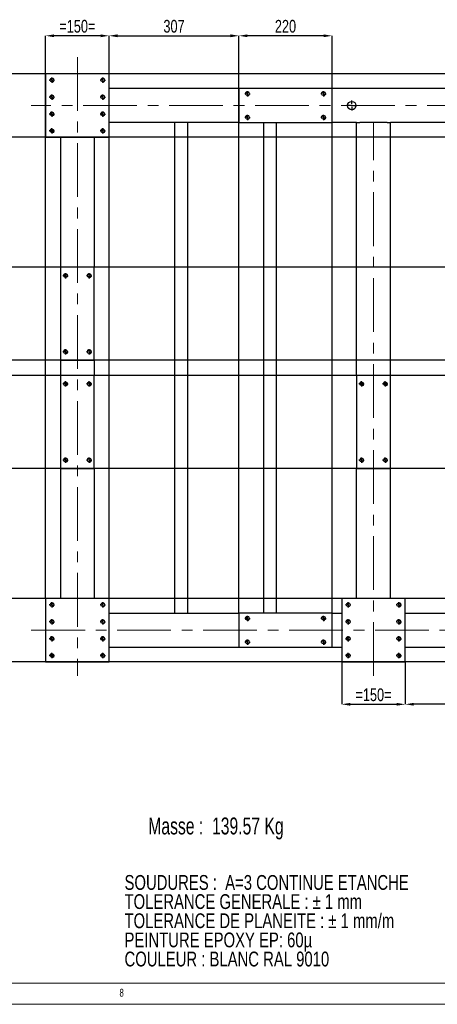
# Model space of a CAD drawing. Header units: millimetres. Extents: x 5 to 589, y 5 to 415.
# Tile 12 of 15: x 348 to 446, y 5 to 238. Entities that reach past the tile are written whole.
import ezdxf

# ---------------------------------------------------------------- set-up
doc = ezdxf.new("R2010")
doc.units = ezdxf.units.MM
doc.header["$PDSIZE"] = -1
doc.linetypes.add('CENTERX2', pattern=[20.32, 12.7, -2.54, 2.54, -2.54])
for name, color, linetype in [('COTES', 1, 'Continuous'), ('NOTES', 6, 'Continuous'), ('TRAIT-FINS', 9, 'Continuous'), ('TRAIT-MIXTES', 3, 'CENTERX2')]:
    doc.layers.add(name, color=color, linetype=linetype)
doc.layers.add('TRAIT-FORT', color=4, linetype='Continuous', lineweight=25)
doc.styles.add('SLDTEXTSTYLE0', font='TXT', dxfattribs={"width": 0.75})
doc.styles.add('SLDTEXTSTYLE1', font='TXT', dxfattribs={"width": 0.694444})
doc.dimstyles.new('SLDDIMSTYLE2', dxfattribs={"dimtxt": 3, "dimasz": 2, "dimexe": 0, "dimexo": 0.0625, "dimgap": 0.75, "dimtad": 1, "dimdec": 0, "dimlfac": 10, "dimrnd": 1e-09, "dimzin": 12, "dimdsep": 46, "dimtxsty": 'SLDTEXTSTYLE0', "dimsah": 1, "dimcen": 0.09, "dimadec": 0, "dimazin": 3, "dimtfac": 1, "dimtdec": 0, "dimtofl": 0, "dimtmove": 0, "dimatfit": 3, "dimfxl": 1, "dimfrac": 2, "dimtolj": 1, "dimtzin": 12, "dimarcsym": 0})

# ---------------------------------------------------------------- blocks, each defined once
blk = doc.blocks.new('SW_NOTE_0')
at = {"layer": 'NOTES', "color": 0, "char_height": 3.5, "attachment_point": 1, "style": 'SLDTEXTSTYLE0'}
for s, insert in [('SOUDURES :  A=3 CONTINUE ETANCHE', (0, 4.51)), ('TOLERANCE GENERALE : ± 1 mm', (0, -0.01)), ('TOLERANCE DE PLANEITE : ± 1 mm/m', (0, -4.54)), ('PEINTURE EPOXY EP: 60µ', (0, -9.07)), ('COULEUR : BLANC RAL 9010', (0, -13.59))]:
    blk.add_mtext(s, dxfattribs=dict(at, insert=insert))
blk = doc.blocks.new('_D_18')
at = {"layer": 'COTES', "color": 0, "lineweight": -2, "transparency": 16777216}
for p, q in [((560.66, 224.91), (343.72, 224.91)), ((343.72, 222.91), (343.72, 211.91)), ((560.66, 209.91), (343.72, 209.91))]:
    blk.add_line(p, q, dxfattribs=at)
at = {"layer": 'COTES', "color": 0, "transparency": 16777216}
for points in [[(343.39, 222.91), (344.05, 222.91), (343.72, 224.91)], [(343.39, 211.91), (344.05, 211.91), (343.72, 209.91)]]:
    blk.add_solid(points, dxfattribs=at)
at = {"layer": 'Defpoints', "color": 0, "transparency": 16777216}
for p in [(560.72, 224.91), (343.72, 209.91), (560.72, 209.91)]:
    blk.add_point(p, dxfattribs=at)
at = {"layer": 'COTES', "color": 0, "transparency": 16777216, "insert": (339.97, 217.41), "char_height": 3, "attachment_point": 2, "rotation": 90, "style": 'SLDTEXTSTYLE0'}
blk.add_mtext('\\A1;=150=', dxfattribs=at)
blk = doc.blocks.new('_D_19')
at = {"layer": 'COTES', "color": 0, "lineweight": -2, "transparency": 16777216}
for p, q in [((353.66, 209.91), (343.72, 209.91)), ((343.72, 181.21), (343.72, 207.91)), ((357.16, 179.21), (343.72, 179.21))]:
    blk.add_line(p, q, dxfattribs=at)
at = {"layer": 'COTES', "color": 0, "transparency": 16777216}
for points in [[(343.39, 207.91), (344.05, 207.91), (343.72, 209.91)], [(343.39, 181.21), (344.05, 181.21), (343.72, 179.21)]]:
    blk.add_solid(points, dxfattribs=at)
at = {"layer": 'Defpoints', "color": 0, "transparency": 16777216}
for p in [(343.72, 209.91), (353.72, 209.91), (357.22, 179.21)]:
    blk.add_point(p, dxfattribs=at)
at = {"layer": 'COTES', "color": 0, "transparency": 16777216, "insert": (339.97, 194.56), "char_height": 3, "attachment_point": 2, "rotation": 90, "style": 'SLDTEXTSTYLE0'}
blk.add_mtext('\\A1;307', dxfattribs=at)
blk = doc.blocks.new('_D_20')
at = {"layer": 'COTES', "color": 0, "lineweight": -2, "transparency": 16777216}
for p, q in [((564.16, 179.21), (343.72, 179.21)), ((343.72, 177.21), (343.72, 159.21)), ((564.16, 157.21), (343.72, 157.21))]:
    blk.add_line(p, q, dxfattribs=at)
at = {"layer": 'COTES', "color": 0, "transparency": 16777216}
for points in [[(343.39, 177.21), (344.05, 177.21), (343.72, 179.21)], [(343.39, 159.21), (344.05, 159.21), (343.72, 157.21)]]:
    blk.add_solid(points, dxfattribs=at)
at = {"layer": 'Defpoints', "color": 0, "transparency": 16777216}
for p in [(564.22, 179.21), (343.72, 157.21), (564.22, 157.21)]:
    blk.add_point(p, dxfattribs=at)
at = {"layer": 'COTES', "color": 0, "transparency": 16777216, "insert": (339.97, 168.21), "char_height": 3, "attachment_point": 2, "rotation": 90, "style": 'SLDTEXTSTYLE0'}
blk.add_mtext('\\A1;220', dxfattribs=at)
blk = doc.blocks.new('_D_21')
at = {"layer": 'COTES', "color": 0, "lineweight": -2, "transparency": 16777216}
for p, q in [((564.16, 153.61), (343.72, 153.61)), ((343.72, 151.61), (343.72, 133.61)), ((564.16, 131.61), (343.72, 131.61))]:
    blk.add_line(p, q, dxfattribs=at)
at = {"layer": 'COTES', "color": 0, "transparency": 16777216}
for points in [[(343.39, 151.61), (344.05, 151.61), (343.72, 153.61)], [(343.39, 133.61), (344.05, 133.61), (343.72, 131.61)]]:
    blk.add_solid(points, dxfattribs=at)
at = {"layer": 'Defpoints', "color": 0, "transparency": 16777216}
for p in [(564.22, 153.61), (343.72, 131.61), (564.22, 131.61)]:
    blk.add_point(p, dxfattribs=at)
at = {"layer": 'COTES', "color": 0, "transparency": 16777216, "insert": (339.97, 142.61), "char_height": 3, "attachment_point": 2, "rotation": 90, "style": 'SLDTEXTSTYLE0'}
blk.add_mtext('\\A1;220', dxfattribs=at)
blk = doc.blocks.new('_D_22')
at = {"layer": 'COTES', "color": 0, "lineweight": -2, "transparency": 16777216}
for p, q in [((560.66, 100.91), (343.72, 100.91)), ((343.72, 98.91), (343.72, 87.91)), ((560.66, 85.91), (343.72, 85.91))]:
    blk.add_line(p, q, dxfattribs=at)
at = {"layer": 'COTES', "color": 0, "transparency": 16777216}
for points in [[(343.39, 98.91), (344.05, 98.91), (343.72, 100.91)], [(343.39, 87.91), (344.05, 87.91), (343.72, 85.91)]]:
    blk.add_solid(points, dxfattribs=at)
at = {"layer": 'Defpoints', "color": 0, "transparency": 16777216}
for p in [(560.72, 100.91), (343.72, 85.91), (560.72, 85.91)]:
    blk.add_point(p, dxfattribs=at)
at = {"layer": 'COTES', "color": 0, "transparency": 16777216, "insert": (339.97, 93.41), "char_height": 3, "attachment_point": 2, "rotation": 90, "style": 'SLDTEXTSTYLE0'}
blk.add_mtext('\\A1;=150=', dxfattribs=at)
blk = doc.blocks.new('_D_23')
at = {"layer": 'COTES', "color": 0, "lineweight": -2, "transparency": 16777216}
for p, q in [((357.16, 131.61), (343.72, 131.61)), ((343.72, 129.61), (343.72, 102.91)), ((353.66, 100.91), (343.72, 100.91))]:
    blk.add_line(p, q, dxfattribs=at)
at = {"layer": 'COTES', "color": 0, "transparency": 16777216}
for points in [[(343.39, 129.61), (344.05, 129.61), (343.72, 131.61)], [(343.39, 102.91), (344.05, 102.91), (343.72, 100.91)]]:
    blk.add_solid(points, dxfattribs=at)
at = {"layer": 'Defpoints', "color": 0, "transparency": 16777216}
for p in [(357.22, 131.61), (343.72, 100.91), (353.72, 100.91)]:
    blk.add_point(p, dxfattribs=at)
at = {"layer": 'COTES', "color": 0, "transparency": 16777216, "insert": (339.97, 116.26), "char_height": 3, "attachment_point": 2, "rotation": 90, "style": 'SLDTEXTSTYLE0'}
blk.add_mtext('\\A1;307', dxfattribs=at)
blk = doc.blocks.new('_D_24')
at = {"layer": 'COTES', "color": 0, "lineweight": -2, "transparency": 16777216}
for p, q in [((399.42, 97.47), (399.42, 233.91)), ((419.42, 233.91), (401.42, 233.91)), ((421.42, 97.47), (421.42, 233.91))]:
    blk.add_line(p, q, dxfattribs=at)
at = {"layer": 'COTES', "color": 0, "transparency": 16777216}
for points in [[(401.42, 234.24), (401.42, 233.57), (399.42, 233.91)], [(419.42, 234.24), (419.42, 233.57), (421.42, 233.91)]]:
    blk.add_solid(points, dxfattribs=at)
at = {"layer": 'Defpoints', "color": 0, "transparency": 16777216}
for p in [(399.42, 233.91), (399.42, 97.41), (421.42, 97.41)]:
    blk.add_point(p, dxfattribs=at)
at = {"layer": 'COTES', "color": 0, "transparency": 16777216, "insert": (410.42, 237.66), "char_height": 3, "attachment_point": 2, "style": 'SLDTEXTSTYLE0'}
blk.add_mtext('\\A1;220', dxfattribs=at)
blk = doc.blocks.new('_D_25')
at = {"layer": 'COTES', "color": 0, "lineweight": -2, "transparency": 16777216}
for p, q in [((353.72, 100.97), (353.72, 233.91)), ((366.72, 233.91), (355.72, 233.91)), ((368.72, 100.97), (368.72, 233.91))]:
    blk.add_line(p, q, dxfattribs=at)
at = {"layer": 'COTES', "color": 0, "transparency": 16777216}
for points in [[(355.72, 234.24), (355.72, 233.57), (353.72, 233.91)], [(366.72, 234.24), (366.72, 233.57), (368.72, 233.91)]]:
    blk.add_solid(points, dxfattribs=at)
at = {"layer": 'Defpoints', "color": 0, "transparency": 16777216}
for p in [(353.72, 233.91), (353.72, 100.91), (368.72, 100.91)]:
    blk.add_point(p, dxfattribs=at)
at = {"layer": 'COTES', "color": 0, "transparency": 16777216, "insert": (361.22, 237.66), "char_height": 3, "attachment_point": 2, "style": 'SLDTEXTSTYLE0'}
blk.add_mtext('\\A1;=150=', dxfattribs=at)
blk = doc.blocks.new('_D_26')
at = {"layer": 'COTES', "color": 0, "lineweight": -2, "transparency": 16777216}
for p, q in [((368.72, 224.97), (368.72, 233.91)), ((370.72, 233.91), (397.42, 233.91)), ((399.42, 221.47), (399.42, 233.91))]:
    blk.add_line(p, q, dxfattribs=at)
at = {"layer": 'COTES', "color": 0, "transparency": 16777216}
for points in [[(370.72, 234.24), (370.72, 233.57), (368.72, 233.91)], [(397.42, 234.24), (397.42, 233.57), (399.42, 233.91)]]:
    blk.add_solid(points, dxfattribs=at)
at = {"layer": 'Defpoints', "color": 0, "transparency": 16777216}
for p in [(399.42, 233.91), (368.72, 224.91), (399.42, 221.41)]:
    blk.add_point(p, dxfattribs=at)
at = {"layer": 'COTES', "color": 0, "transparency": 16777216, "insert": (384.07, 237.66), "char_height": 3, "attachment_point": 2, "style": 'SLDTEXTSTYLE0'}
blk.add_mtext('\\A1;307', dxfattribs=at)
blk = doc.blocks.new('_D_31')
at = {"layer": 'COTES', "color": 0, "lineweight": -2, "transparency": 16777216}
for p, q in [((423.72, 85.85), (423.72, 75.91)), ((438.72, 85.85), (438.72, 75.91)), ((425.72, 75.91), (436.72, 75.91))]:
    blk.add_line(p, q, dxfattribs=at)
at = {"layer": 'COTES', "color": 0, "transparency": 16777216}
for points in [[(425.72, 76.24), (425.72, 75.58), (423.72, 75.91)], [(436.72, 76.24), (436.72, 75.58), (438.72, 75.91)]]:
    blk.add_solid(points, dxfattribs=at)
at = {"layer": 'Defpoints', "color": 0, "transparency": 16777216}
for p in [(423.72, 85.91), (438.72, 85.91), (438.72, 75.91)]:
    blk.add_point(p, dxfattribs=at)
at = {"layer": 'COTES', "color": 0, "transparency": 16777216, "insert": (431.22, 79.66), "char_height": 3, "attachment_point": 2, "style": 'SLDTEXTSTYLE0'}
blk.add_mtext('\\A1;=150=', dxfattribs=at)
blk = doc.blocks.new('_D_33')
at = {"layer": 'COTES', "color": 0, "lineweight": -2, "transparency": 16777216}
for p, q in [((469.42, 89.35), (469.42, 75.91)), ((438.72, 85.85), (438.72, 75.91)), ((467.42, 75.91), (440.72, 75.91))]:
    blk.add_line(p, q, dxfattribs=at)
at = {"layer": 'COTES', "color": 0, "transparency": 16777216}
for points in [[(440.72, 76.24), (440.72, 75.58), (438.72, 75.91)], [(467.42, 76.24), (467.42, 75.58), (469.42, 75.91)]]:
    blk.add_solid(points, dxfattribs=at)
at = {"layer": 'Defpoints', "color": 0, "transparency": 16777216}
for p in [(469.42, 89.41), (438.72, 85.91), (438.72, 75.91)]:
    blk.add_point(p, dxfattribs=at)
at = {"layer": 'COTES', "color": 0, "transparency": 16777216, "insert": (454.07, 79.66), "char_height": 3, "attachment_point": 2, "style": 'SLDTEXTSTYLE0'}
blk.add_mtext('\\A1;307', dxfattribs=at)
blk = doc.blocks.new('SW_CENTERMARKSYMBOL_41')
at = {"layer": 'TRAIT-MIXTES', "color": 0}
for p, q in [((-0.4, 0), (-0.63, 0)), ((0, 0), (-0.2, 0)), ((0, 0.4), (0, 0.63)), ((0, 0), (0, 0.2)), ((0, 0), (0, -0.2)), ((0, 0), (0.2, 0)), ((0.4, 0), (0.63, 0)), ((0, -0.4), (0, -0.63))]:
    blk.add_line(p, q, dxfattribs=at)
blk = doc.blocks.new('SW_CENTERMARKSYMBOL_42')
at = {"layer": 'TRAIT-MIXTES', "color": 0}
for p, q in [((-0.4, 0), (-0.63, 0)), ((0, 0), (-0.2, 0)), ((0, 0.4), (0, 0.63)), ((0, 0), (0, 0.2)), ((0, 0), (0, -0.2)), ((0, 0), (0.2, 0)), ((0.4, 0), (0.63, 0)), ((0, -0.4), (0, -0.63))]:
    blk.add_line(p, q, dxfattribs=at)
blk = doc.blocks.new('SW_CENTERMARKSYMBOL_43')
at = {"layer": 'TRAIT-MIXTES', "color": 0}
for p, q in [((-0.4, 0), (-0.63, 0)), ((0, 0), (-0.2, 0)), ((0, 0.4), (0, 0.63)), ((0, 0), (0, 0.2)), ((0, 0), (0, -0.2)), ((0, 0), (0.2, 0)), ((0.4, 0), (0.63, 0)), ((0, -0.4), (0, -0.63))]:
    blk.add_line(p, q, dxfattribs=at)
blk = doc.blocks.new('SW_CENTERMARKSYMBOL_44')
at = {"layer": 'TRAIT-MIXTES', "color": 0}
for p, q in [((-0.4, 0), (-0.63, 0)), ((0, 0), (-0.2, 0)), ((0, 0.4), (0, 0.63)), ((0, 0), (0, 0.2)), ((0, 0), (0, -0.2)), ((0, 0), (0.2, 0)), ((0.4, 0), (0.63, 0)), ((0, -0.4), (0, -0.63))]:
    blk.add_line(p, q, dxfattribs=at)
blk = doc.blocks.new('SW_CENTERMARKSYMBOL_45')
at = {"layer": 'TRAIT-MIXTES', "color": 0}
for p, q in [((-0.4, 0), (-0.63, 0)), ((0, 0), (-0.2, 0)), ((0, 0.4), (0, 0.63)), ((0, 0), (0, 0.2)), ((0, 0), (0, -0.2)), ((0, 0), (0.2, 0)), ((0.4, 0), (0.63, 0)), ((0, -0.4), (0, -0.63))]:
    blk.add_line(p, q, dxfattribs=at)
blk = doc.blocks.new('SW_CENTERMARKSYMBOL_46')
at = {"layer": 'TRAIT-MIXTES', "color": 0}
for p, q in [((-0.4, 0), (-0.63, 0)), ((0, 0), (-0.2, 0)), ((0, 0.4), (0, 0.63)), ((0, 0), (0, 0.2)), ((0, 0), (0, -0.2)), ((0, 0), (0.2, 0)), ((0.4, 0), (0.63, 0)), ((0, -0.4), (0, -0.63))]:
    blk.add_line(p, q, dxfattribs=at)
blk = doc.blocks.new('SW_CENTERMARKSYMBOL_47')
at = {"layer": 'TRAIT-MIXTES', "color": 0}
for p, q in [((-0.4, 0), (-0.63, 0)), ((0, 0), (-0.2, 0)), ((0, 0.4), (0, 0.63)), ((0, 0), (0, 0.2)), ((0, 0), (0, -0.2)), ((0, 0), (0.2, 0)), ((0.4, 0), (0.63, 0)), ((0, -0.4), (0, -0.63))]:
    blk.add_line(p, q, dxfattribs=at)
blk = doc.blocks.new('SW_CENTERMARKSYMBOL_48')
at = {"layer": 'TRAIT-MIXTES', "color": 0}
for p, q in [((-0.4, 0), (-0.63, 0)), ((0, 0), (-0.2, 0)), ((0, 0.4), (0, 0.63)), ((0, 0), (0, 0.2)), ((0, 0), (0, -0.2)), ((0, 0), (0.2, 0)), ((0.4, 0), (0.63, 0)), ((0, -0.4), (0, -0.63))]:
    blk.add_line(p, q, dxfattribs=at)
blk = doc.blocks.new('SW_CENTERMARKSYMBOL_49')
at = {"layer": 'TRAIT-MIXTES', "color": 0}
for p, q in [((-0.4, 0), (-0.63, 0)), ((0, 0), (-0.2, 0)), ((0, 0.4), (0, 0.63)), ((0, 0), (0, 0.2)), ((0, 0), (0, -0.2)), ((0, 0), (0.2, 0)), ((0.4, 0), (0.63, 0)), ((0, -0.4), (0, -0.63))]:
    blk.add_line(p, q, dxfattribs=at)
blk = doc.blocks.new('SW_CENTERMARKSYMBOL_50')
at = {"layer": 'TRAIT-MIXTES', "color": 0}
for p, q in [((-0.4, 0), (-0.63, 0)), ((0, 0), (-0.2, 0)), ((0, 0.4), (0, 0.63)), ((0, 0), (0, 0.2)), ((0, 0), (0, -0.2)), ((0, 0), (0.2, 0)), ((0.4, 0), (0.63, 0)), ((0, -0.4), (0, -0.63))]:
    blk.add_line(p, q, dxfattribs=at)
blk = doc.blocks.new('SW_CENTERMARKSYMBOL_51')
at = {"layer": 'TRAIT-MIXTES', "color": 0}
for p, q in [((-0.4, 0), (-0.63, 0)), ((0, 0), (-0.2, 0)), ((0, 0.4), (0, 0.63)), ((0, 0), (0, 0.2)), ((0, 0), (0, -0.2)), ((0, 0), (0.2, 0)), ((0.4, 0), (0.63, 0)), ((0, -0.4), (0, -0.63))]:
    blk.add_line(p, q, dxfattribs=at)
blk = doc.blocks.new('SW_CENTERMARKSYMBOL_52')
at = {"layer": 'TRAIT-MIXTES', "color": 0}
for p, q in [((-0.4, 0), (-0.63, 0)), ((0, 0), (-0.2, 0)), ((0, 0.4), (0, 0.63)), ((0, 0), (0, 0.2)), ((0, 0), (0, -0.2)), ((0, 0), (0.2, 0)), ((0.4, 0), (0.63, 0)), ((0, -0.4), (0, -0.63))]:
    blk.add_line(p, q, dxfattribs=at)
blk = doc.blocks.new('SW_CENTERMARKSYMBOL_65')
at = {"layer": 'TRAIT-MIXTES', "color": 0}
for p, q in [((-0.4, 0), (-0.63, 0)), ((0, 0), (-0.2, 0)), ((0, 0.4), (0, 0.63)), ((0, 0), (0, 0.2)), ((0, 0), (0, -0.2)), ((0, 0), (0.2, 0)), ((0.4, 0), (0.63, 0)), ((0, -0.4), (0, -0.63))]:
    blk.add_line(p, q, dxfattribs=at)
blk = doc.blocks.new('SW_CENTERMARKSYMBOL_66')
at = {"layer": 'TRAIT-MIXTES', "color": 0}
for p, q in [((-0.4, 0), (-0.63, 0)), ((0, 0), (-0.2, 0)), ((0, 0.4), (0, 0.63)), ((0, 0), (0, 0.2)), ((0, 0), (0, -0.2)), ((0, 0), (0.2, 0)), ((0.4, 0), (0.63, 0)), ((0, -0.4), (0, -0.63))]:
    blk.add_line(p, q, dxfattribs=at)
blk = doc.blocks.new('SW_CENTERMARKSYMBOL_67')
at = {"layer": 'TRAIT-MIXTES', "color": 0}
for p, q in [((-0.4, 0), (-0.63, 0)), ((0, 0), (-0.2, 0)), ((0, 0.4), (0, 0.63)), ((0, 0), (0, 0.2)), ((0, 0), (0, -0.2)), ((0, 0), (0.2, 0)), ((0.4, 0), (0.63, 0)), ((0, -0.4), (0, -0.63))]:
    blk.add_line(p, q, dxfattribs=at)
blk = doc.blocks.new('SW_CENTERMARKSYMBOL_68')
at = {"layer": 'TRAIT-MIXTES', "color": 0}
for p, q in [((-0.4, 0), (-0.63, 0)), ((0, 0), (-0.2, 0)), ((0, 0.4), (0, 0.63)), ((0, 0), (0, 0.2)), ((0, 0), (0, -0.2)), ((0, 0), (0.2, 0)), ((0.4, 0), (0.63, 0)), ((0, -0.4), (0, -0.63))]:
    blk.add_line(p, q, dxfattribs=at)
blk = doc.blocks.new('SW_CENTERMARKSYMBOL_73')
at = {"layer": 'TRAIT-MIXTES', "color": 0}
for p, q in [((-0.4, 0), (-0.63, 0)), ((0, 0), (-0.2, 0)), ((0, 0.4), (0, 0.63)), ((0, 0), (0, 0.2)), ((0, 0), (0, -0.2)), ((0, 0), (0.2, 0)), ((0.4, 0), (0.63, 0)), ((0, -0.4), (0, -0.63))]:
    blk.add_line(p, q, dxfattribs=at)
blk = doc.blocks.new('SW_CENTERMARKSYMBOL_74')
at = {"layer": 'TRAIT-MIXTES', "color": 0}
for p, q in [((-0.4, 0), (-0.63, 0)), ((0, 0), (-0.2, 0)), ((0, 0.4), (0, 0.63)), ((0, 0), (0, 0.2)), ((0, 0), (0, -0.2)), ((0, 0), (0.2, 0)), ((0.4, 0), (0.63, 0)), ((0, -0.4), (0, -0.63))]:
    blk.add_line(p, q, dxfattribs=at)
blk = doc.blocks.new('SW_CENTERMARKSYMBOL_75')
at = {"layer": 'TRAIT-MIXTES', "color": 0}
for p, q in [((-0.4, 0), (-0.63, 0)), ((0, 0), (-0.2, 0)), ((0, 0.4), (0, 0.63)), ((0, 0), (0, 0.2)), ((0, 0), (0, -0.2)), ((0, 0), (0.2, 0)), ((0.4, 0), (0.63, 0)), ((0, -0.4), (0, -0.63))]:
    blk.add_line(p, q, dxfattribs=at)
blk = doc.blocks.new('SW_CENTERMARKSYMBOL_76')
at = {"layer": 'TRAIT-MIXTES', "color": 0}
for p, q in [((-0.4, 0), (-0.63, 0)), ((0, 0), (-0.2, 0)), ((0, 0.4), (0, 0.63)), ((0, 0), (0, 0.2)), ((0, 0), (0, -0.2)), ((0, 0), (0.2, 0)), ((0.4, 0), (0.63, 0)), ((0, -0.4), (0, -0.63))]:
    blk.add_line(p, q, dxfattribs=at)
blk = doc.blocks.new('SW_CENTERMARKSYMBOL_77')
at = {"layer": 'TRAIT-MIXTES', "color": 0}
for p, q in [((-0.4, 0), (-0.63, 0)), ((0, 0), (-0.2, 0)), ((0, 0.4), (0, 0.63)), ((0, 0), (0, 0.2)), ((0, 0), (0, -0.2)), ((0, 0), (0.2, 0)), ((0.4, 0), (0.63, 0)), ((0, -0.4), (0, -0.63))]:
    blk.add_line(p, q, dxfattribs=at)
blk = doc.blocks.new('SW_CENTERMARKSYMBOL_78')
at = {"layer": 'TRAIT-MIXTES', "color": 0}
for p, q in [((-0.4, 0), (-0.63, 0)), ((0, 0), (-0.2, 0)), ((0, 0.4), (0, 0.63)), ((0, 0), (0, 0.2)), ((0, 0), (0, -0.2)), ((0, 0), (0.2, 0)), ((0.4, 0), (0.63, 0)), ((0, -0.4), (0, -0.63))]:
    blk.add_line(p, q, dxfattribs=at)
blk = doc.blocks.new('SW_CENTERMARKSYMBOL_79')
at = {"layer": 'TRAIT-MIXTES', "color": 0}
for p, q in [((-0.4, 0), (-0.63, 0)), ((0, 0), (-0.2, 0)), ((0, 0.4), (0, 0.63)), ((0, 0), (0, 0.2)), ((0, 0), (0, -0.2)), ((0, 0), (0.2, 0)), ((0.4, 0), (0.63, 0)), ((0, -0.4), (0, -0.63))]:
    blk.add_line(p, q, dxfattribs=at)
blk = doc.blocks.new('SW_CENTERMARKSYMBOL_80')
at = {"layer": 'TRAIT-MIXTES', "color": 0}
for p, q in [((-0.4, 0), (-0.63, 0)), ((0, 0), (-0.2, 0)), ((0, 0.4), (0, 0.63)), ((0, 0), (0, 0.2)), ((0, 0), (0, -0.2)), ((0, 0), (0.2, 0)), ((0.4, 0), (0.63, 0)), ((0, -0.4), (0, -0.63))]:
    blk.add_line(p, q, dxfattribs=at)
blk = doc.blocks.new('SW_CENTERMARKSYMBOL_85')
at = {"layer": 'TRAIT-MIXTES', "color": 0}
for p, q in [((-0.4, 0), (-1.2, 0)), ((0, 0), (-0.2, 0)), ((0, 0.4), (0, 1.2)), ((0, 0), (0, 0.2)), ((0, 0), (0, -0.2)), ((0, 0), (0.2, 0)), ((0.4, 0), (1.2, 0)), ((0, -0.4), (0, -1.2))]:
    blk.add_line(p, q, dxfattribs=at)
blk = doc.blocks.new('SW_CENTERMARKSYMBOL_86')
at = {"layer": 'TRAIT-MIXTES', "color": 0}
for p, q in [((-0.4, 0), (-0.63, 0)), ((0, 0), (-0.2, 0)), ((0, 0.4), (0, 0.63)), ((0, 0), (0, 0.2)), ((0, 0), (0, -0.2)), ((0, 0), (0.2, 0)), ((0.4, 0), (0.63, 0)), ((0, -0.4), (0, -0.63))]:
    blk.add_line(p, q, dxfattribs=at)
blk = doc.blocks.new('SW_CENTERMARKSYMBOL_87')
at = {"layer": 'TRAIT-MIXTES', "color": 0}
for p, q in [((-0.4, 0), (-0.63, 0)), ((0, 0), (-0.2, 0)), ((0, 0.4), (0, 0.63)), ((0, 0), (0, 0.2)), ((0, 0), (0, -0.2)), ((0, 0), (0.2, 0)), ((0.4, 0), (0.63, 0)), ((0, -0.4), (0, -0.63))]:
    blk.add_line(p, q, dxfattribs=at)
blk = doc.blocks.new('SW_CENTERMARKSYMBOL_88')
at = {"layer": 'TRAIT-MIXTES', "color": 0}
for p, q in [((-0.4, 0), (-0.63, 0)), ((0, 0), (-0.2, 0)), ((0, 0.4), (0, 0.63)), ((0, 0), (0, 0.2)), ((0, 0), (0, -0.2)), ((0, 0), (0.2, 0)), ((0.4, 0), (0.63, 0)), ((0, -0.4), (0, -0.63))]:
    blk.add_line(p, q, dxfattribs=at)
blk = doc.blocks.new('SW_CENTERMARKSYMBOL_89')
at = {"layer": 'TRAIT-MIXTES', "color": 0}
for p, q in [((-0.4, 0), (-0.63, 0)), ((0, 0), (-0.2, 0)), ((0, 0.4), (0, 0.63)), ((0, 0), (0, 0.2)), ((0, 0), (0, -0.2)), ((0, 0), (0.2, 0)), ((0.4, 0), (0.63, 0)), ((0, -0.4), (0, -0.63))]:
    blk.add_line(p, q, dxfattribs=at)
blk = doc.blocks.new('SW_CENTERMARKSYMBOL_90')
at = {"layer": 'TRAIT-MIXTES', "color": 0}
for p, q in [((-0.4, 0), (-0.63, 0)), ((0, 0), (-0.2, 0)), ((0, 0.4), (0, 0.63)), ((0, 0), (0, 0.2)), ((0, 0), (0, -0.2)), ((0, 0), (0.2, 0)), ((0.4, 0), (0.63, 0)), ((0, -0.4), (0, -0.63))]:
    blk.add_line(p, q, dxfattribs=at)
blk = doc.blocks.new('SW_CENTERMARKSYMBOL_91')
at = {"layer": 'TRAIT-MIXTES', "color": 0}
for p, q in [((-0.4, 0), (-0.63, 0)), ((0, 0), (-0.2, 0)), ((0, 0.4), (0, 0.63)), ((0, 0), (0, 0.2)), ((0, 0), (0, -0.2)), ((0, 0), (0.2, 0)), ((0.4, 0), (0.63, 0)), ((0, -0.4), (0, -0.63))]:
    blk.add_line(p, q, dxfattribs=at)
blk = doc.blocks.new('SW_CENTERMARKSYMBOL_92')
at = {"layer": 'TRAIT-MIXTES', "color": 0}
for p, q in [((-0.4, 0), (-0.63, 0)), ((0, 0), (-0.2, 0)), ((0, 0.4), (0, 0.63)), ((0, 0), (0, 0.2)), ((0, 0), (0, -0.2)), ((0, 0), (0.2, 0)), ((0.4, 0), (0.63, 0)), ((0, -0.4), (0, -0.63))]:
    blk.add_line(p, q, dxfattribs=at)
blk = doc.blocks.new('SW_CENTERMARKSYMBOL_93')
at = {"layer": 'TRAIT-MIXTES', "color": 0}
for p, q in [((-0.4, 0), (-0.63, 0)), ((0, 0), (-0.2, 0)), ((0, 0.4), (0, 0.63)), ((0, 0), (0, 0.2)), ((0, 0), (0, -0.2)), ((0, 0), (0.2, 0)), ((0.4, 0), (0.63, 0)), ((0, -0.4), (0, -0.63))]:
    blk.add_line(p, q, dxfattribs=at)
blk = doc.blocks.new('SW_CENTERMARKSYMBOL_98')
at = {"layer": 'TRAIT-MIXTES', "color": 0}
for p, q in [((-0.4, 0), (-0.63, 0)), ((0, 0), (-0.2, 0)), ((0, 0.4), (0, 0.63)), ((0, 0), (0, 0.2)), ((0, 0), (0, -0.2)), ((0, 0), (0.2, 0)), ((0.4, 0), (0.63, 0)), ((0, -0.4), (0, -0.63))]:
    blk.add_line(p, q, dxfattribs=at)
blk = doc.blocks.new('SW_CENTERMARKSYMBOL_99')
at = {"layer": 'TRAIT-MIXTES', "color": 0}
for p, q in [((-0.4, 0), (-0.63, 0)), ((0, 0), (-0.2, 0)), ((0, 0.4), (0, 0.63)), ((0, 0), (0, 0.2)), ((0, 0), (0, -0.2)), ((0, 0), (0.2, 0)), ((0.4, 0), (0.63, 0)), ((0, -0.4), (0, -0.63))]:
    blk.add_line(p, q, dxfattribs=at)
blk = doc.blocks.new('SW_CENTERMARKSYMBOL_100')
at = {"layer": 'TRAIT-MIXTES', "color": 0}
for p, q in [((-0.4, 0), (-0.63, 0)), ((0, 0), (-0.2, 0)), ((0, 0.4), (0, 0.63)), ((0, 0), (0, 0.2)), ((0, 0), (0, -0.2)), ((0, 0), (0.2, 0)), ((0.4, 0), (0.63, 0)), ((0, -0.4), (0, -0.63))]:
    blk.add_line(p, q, dxfattribs=at)
blk = doc.blocks.new('SW_CENTERMARKSYMBOL_101')
at = {"layer": 'TRAIT-MIXTES', "color": 0}
for p, q in [((-0.4, 0), (-0.63, 0)), ((0, 0), (-0.2, 0)), ((0, 0.4), (0, 0.63)), ((0, 0), (0, 0.2)), ((0, 0), (0, -0.2)), ((0, 0), (0.2, 0)), ((0.4, 0), (0.63, 0)), ((0, -0.4), (0, -0.63))]:
    blk.add_line(p, q, dxfattribs=at)
blk = doc.blocks.new('SW_CENTERMARKSYMBOL_102')
at = {"layer": 'TRAIT-MIXTES', "color": 0}
for p, q in [((-0.4, 0), (-0.63, 0)), ((0, 0), (-0.2, 0)), ((0, 0.4), (0, 0.63)), ((0, 0), (0, 0.2)), ((0, 0), (0, -0.2)), ((0, 0), (0.2, 0)), ((0.4, 0), (0.63, 0)), ((0, -0.4), (0, -0.63))]:
    blk.add_line(p, q, dxfattribs=at)
blk = doc.blocks.new('SW_CENTERMARKSYMBOL_103')
at = {"layer": 'TRAIT-MIXTES', "color": 0}
for p, q in [((-0.4, 0), (-0.63, 0)), ((0, 0), (-0.2, 0)), ((0, 0.4), (0, 0.63)), ((0, 0), (0, 0.2)), ((0, 0), (0, -0.2)), ((0, 0), (0.2, 0)), ((0.4, 0), (0.63, 0)), ((0, -0.4), (0, -0.63))]:
    blk.add_line(p, q, dxfattribs=at)
blk = doc.blocks.new('SW_CENTERMARKSYMBOL_104')
at = {"layer": 'TRAIT-MIXTES', "color": 0}
for p, q in [((-0.4, 0), (-0.63, 0)), ((0, 0), (-0.2, 0)), ((0, 0.4), (0, 0.63)), ((0, 0), (0, 0.2)), ((0, 0), (0, -0.2)), ((0, 0), (0.2, 0)), ((0.4, 0), (0.63, 0)), ((0, -0.4), (0, -0.63))]:
    blk.add_line(p, q, dxfattribs=at)
blk = doc.blocks.new('SW_CENTERMARKSYMBOL_105')
at = {"layer": 'TRAIT-MIXTES', "color": 0}
for p, q in [((-0.4, 0), (-0.63, 0)), ((0, 0), (-0.2, 0)), ((0, 0.4), (0, 0.63)), ((0, 0), (0, 0.2)), ((0, 0), (0, -0.2)), ((0, 0), (0.2, 0)), ((0.4, 0), (0.63, 0)), ((0, -0.4), (0, -0.63))]:
    blk.add_line(p, q, dxfattribs=at)
blk = doc.blocks.new('SW_CENTERMARKSYMBOL_110')
at = {"layer": 'TRAIT-MIXTES', "color": 0}
for p, q in [((-0.4, 0), (-0.63, 0)), ((0, 0), (-0.2, 0)), ((0, 0.4), (0, 0.63)), ((0, 0), (0, 0.2)), ((0, 0), (0, -0.2)), ((0, 0), (0.2, 0)), ((0.4, 0), (0.63, 0)), ((0, -0.4), (0, -0.63))]:
    blk.add_line(p, q, dxfattribs=at)
blk = doc.blocks.new('SW_CENTERMARKSYMBOL_111')
at = {"layer": 'TRAIT-MIXTES', "color": 0}
for p, q in [((-0.4, 0), (-0.63, 0)), ((0, 0), (-0.2, 0)), ((0, 0.4), (0, 0.63)), ((0, 0), (0, 0.2)), ((0, 0), (0, -0.2)), ((0, 0), (0.2, 0)), ((0.4, 0), (0.63, 0)), ((0, -0.4), (0, -0.63))]:
    blk.add_line(p, q, dxfattribs=at)
blk = doc.blocks.new('SW_CENTERMARKSYMBOL_112')
at = {"layer": 'TRAIT-MIXTES', "color": 0}
for p, q in [((-0.4, 0), (-0.63, 0)), ((0, 0), (-0.2, 0)), ((0, 0.4), (0, 0.63)), ((0, 0), (0, 0.2)), ((0, 0), (0, -0.2)), ((0, 0), (0.2, 0)), ((0.4, 0), (0.63, 0)), ((0, -0.4), (0, -0.63))]:
    blk.add_line(p, q, dxfattribs=at)
blk = doc.blocks.new('SW_CENTERMARKSYMBOL_113')
at = {"layer": 'TRAIT-MIXTES', "color": 0}
for p, q in [((-0.4, 0), (-0.63, 0)), ((0, 0), (-0.2, 0)), ((0, 0.4), (0, 0.63)), ((0, 0), (0, 0.2)), ((0, 0), (0, -0.2)), ((0, 0), (0.2, 0)), ((0.4, 0), (0.63, 0)), ((0, -0.4), (0, -0.63))]:
    blk.add_line(p, q, dxfattribs=at)

msp = doc.modelspace()

# ---------------------------------------------------------------- linework, layer by layer
at = {"lineweight": 18}
for p, q in [((10, 10), (584, 10)), ((5, 5), (589, 5))]:
    msp.add_line(p, q, dxfattribs=at)
at = {"layer": 'TRAIT-FINS', "lineweight": 18}
for centre in [(355.22, 223.41), (367.22, 223.41), (355.22, 219.41), (367.22, 219.41), (401.42, 220.21), (419.42, 220.21), (355.22, 215.41), (367.22, 215.41), (401.42, 214.61), (419.42, 214.61), (355.22, 211.41), (367.22, 211.41), (358.42, 177.21), (364.02, 177.21), (358.42, 159.21), (364.02, 159.21), (358.42, 151.61), (364.02, 151.61), (428.42, 151.61), (434.02, 151.61), (358.42, 133.61), (364.02, 133.61), (428.42, 133.61), (434.02, 133.61), (355.22, 99.41), (367.22, 99.41), (425.22, 99.41), (437.22, 99.41), (355.22, 95.41), (367.22, 95.41), (401.42, 96.21), (419.42, 96.21), (425.22, 95.41), (437.22, 95.41), (355.22, 91.41), (367.22, 91.41), (401.42, 90.61), (419.42, 90.61), (425.22, 91.41), (437.22, 91.41), (355.22, 87.41), (367.22, 87.41), (425.22, 87.41), (437.22, 87.41)]:
    msp.add_arc(centre, 0.5, 255, 195, dxfattribs=at)
at = {"layer": 'TRAIT-FORT', "lineweight": 25}
for p, q in [((353.72, 224.91), (353.72, 209.91)), ((368.72, 224.91), (353.72, 224.91)), ((368.72, 209.91), (368.72, 224.91)), ((399.42, 221.41), (368.72, 221.41)), ((421.42, 221.41), (399.42, 221.41)), ((399.42, 221.41), (399.42, 213.41)), ((421.42, 213.41), (421.42, 221.41)), ((448.72, 221.41), (421.42, 221.41)), ((399.42, 213.41), (368.72, 213.41)), ((384.22, 213.41), (384.22, 97.41)), ((387.22, 213.41), (387.22, 97.41)), ((399.42, 213.41), (421.42, 213.41)), ((405.22, 213.41), (405.22, 97.41)), ((408.22, 213.41), (408.22, 97.41)), ((427.22, 213.41), (421.42, 213.41)), ((427.22, 153.61), (427.22, 213.41)), ((427.22, 213.41), (428.02, 213.41)), ((434.42, 213.41), (428.02, 213.41)), ((434.42, 213.41), (435.22, 213.41)), ((435.22, 153.61), (435.22, 213.41)), ((448.72, 213.41), (435.22, 213.41)), ((353.72, 209.91), (368.72, 209.91)), ((357.22, 209.91), (357.22, 179.21)), ((365.22, 209.91), (365.22, 179.21)), ((365.22, 179.21), (357.22, 179.21)), ((357.22, 179.21), (357.22, 157.21)), ((365.22, 157.21), (365.22, 179.21)), ((357.22, 157.21), (365.22, 157.21)), ((357.22, 157.21), (357.22, 153.61)), ((365.22, 157.21), (365.22, 153.61)), ((357.22, 153.61), (357.22, 131.61)), ((365.22, 153.61), (357.22, 153.61)), ((365.22, 131.61), (365.22, 153.61)), ((427.22, 153.61), (427.22, 131.61)), ((435.22, 153.61), (427.22, 153.61)), ((435.22, 131.61), (435.22, 153.61)), ((357.22, 131.61), (365.22, 131.61)), ((357.22, 131.61), (357.22, 100.91)), ((365.22, 131.61), (365.22, 100.91)), ((427.22, 131.61), (435.22, 131.61)), ((427.22, 100.91), (427.22, 131.61)), ((435.22, 100.91), (435.22, 131.61)), ((368.72, 100.91), (353.72, 100.91)), ((353.72, 100.91), (353.72, 85.91)), ((368.72, 85.91), (368.72, 100.91)), ((438.72, 100.91), (423.72, 100.91)), ((423.72, 100.91), (423.72, 85.91)), ((438.72, 85.91), (438.72, 100.91)), ((368.72, 97.41), (399.42, 97.41)), ((399.42, 97.41), (399.42, 89.41)), ((421.42, 97.41), (399.42, 97.41)), ((421.42, 89.41), (421.42, 97.41)), ((421.42, 97.41), (423.72, 97.41)), ((438.72, 97.41), (452.22, 97.41)), ((368.72, 89.41), (399.42, 89.41)), ((399.42, 89.41), (421.42, 89.41)), ((421.42, 89.41), (423.72, 89.41)), ((438.72, 89.41), (469.42, 89.41)), ((353.72, 85.91), (368.72, 85.91)), ((423.72, 85.91), (438.72, 85.91))]:
    msp.add_line(p, q, dxfattribs=at)
for centre, radius in [((355.22, 223.41), 0.425), ((367.22, 223.41), 0.425), ((355.22, 219.41), 0.425), ((367.22, 219.41), 0.425), ((401.42, 220.21), 0.425), ((419.42, 220.21), 0.425), ((426.08, 217.41), 1), ((355.22, 215.41), 0.425), ((367.22, 215.41), 0.425), ((401.42, 214.61), 0.425), ((419.42, 214.61), 0.425), ((355.22, 211.41), 0.425), ((367.22, 211.41), 0.425), ((358.42, 177.21), 0.425), ((364.02, 177.21), 0.425), ((358.42, 159.21), 0.425), ((364.02, 159.21), 0.425), ((358.42, 151.61), 0.425), ((364.02, 151.61), 0.425), ((428.42, 151.61), 0.425), ((434.02, 151.61), 0.425), ((358.42, 133.61), 0.425), ((364.02, 133.61), 0.425), ((428.42, 133.61), 0.425), ((434.02, 133.61), 0.425), ((355.22, 99.41), 0.425), ((367.22, 99.41), 0.425), ((425.22, 99.41), 0.425), ((437.22, 99.41), 0.425), ((355.22, 95.41), 0.425), ((367.22, 95.41), 0.425), ((401.42, 96.21), 0.425), ((419.42, 96.21), 0.425), ((425.22, 95.41), 0.425), ((437.22, 95.41), 0.425), ((355.22, 91.41), 0.425), ((367.22, 91.41), 0.425), ((401.42, 90.61), 0.425), ((419.42, 90.61), 0.425), ((425.22, 91.41), 0.425), ((437.22, 91.41), 0.425), ((355.22, 87.41), 0.425), ((367.22, 87.41), 0.425), ((425.22, 87.41), 0.425), ((437.22, 87.41), 0.425)]:
    msp.add_circle(centre, radius, dxfattribs=at)
at = {"layer": 'TRAIT-MIXTES', "lineweight": 18}
for p, q in [((361.22, 228.86), (361.22, 82.62)), ((578.51, 217.41), (350.33, 217.41)), ((431.22, 82.62), (431.22, 213.41)), ((350.33, 93.41), (579.06, 93.41))]:
    msp.add_line(p, q, dxfattribs=at)

# ---------------------------------------------------------------- block references
at = {"layer": 'NOTES'}
msp.add_blockref('SW_NOTE_0', (372.37, 31.04), dxfattribs=at)
at = {"layer": 'TRAIT-MIXTES'}
for name, p in [('SW_CENTERMARKSYMBOL_80', (355.22, 223.41)), ('SW_CENTERMARKSYMBOL_73', (367.22, 223.41)), ('SW_CENTERMARKSYMBOL_79', (355.22, 219.41)), ('SW_CENTERMARKSYMBOL_74', (367.22, 219.41)), ('SW_CENTERMARKSYMBOL_65', (401.42, 220.21)), ('SW_CENTERMARKSYMBOL_68', (419.42, 220.21)), ('SW_CENTERMARKSYMBOL_85', (426.08, 217.41)), ('SW_CENTERMARKSYMBOL_78', (355.22, 215.41)), ('SW_CENTERMARKSYMBOL_75', (367.22, 215.41)), ('SW_CENTERMARKSYMBOL_66', (401.42, 214.61)), ('SW_CENTERMARKSYMBOL_67', (419.42, 214.61)), ('SW_CENTERMARKSYMBOL_77', (355.22, 211.41)), ('SW_CENTERMARKSYMBOL_76', (367.22, 211.41)), ('SW_CENTERMARKSYMBOL_105', (358.42, 177.21)), ('SW_CENTERMARKSYMBOL_104', (364.02, 177.21)), ('SW_CENTERMARKSYMBOL_102', (358.42, 159.21)), ('SW_CENTERMARKSYMBOL_103', (364.02, 159.21)), ('SW_CENTERMARKSYMBOL_113', (358.42, 151.61)), ('SW_CENTERMARKSYMBOL_112', (364.02, 151.61)), ('SW_CENTERMARKSYMBOL_101', (428.42, 151.61)), ('SW_CENTERMARKSYMBOL_100', (434.02, 151.61)), ('SW_CENTERMARKSYMBOL_110', (358.42, 133.61)), ('SW_CENTERMARKSYMBOL_111', (364.02, 133.61)), ('SW_CENTERMARKSYMBOL_98', (428.42, 133.61)), ('SW_CENTERMARKSYMBOL_99', (434.02, 133.61)), ('SW_CENTERMARKSYMBOL_93', (355.22, 99.41)), ('SW_CENTERMARKSYMBOL_86', (367.22, 99.41)), ('SW_CENTERMARKSYMBOL_48', (425.22, 99.41)), ('SW_CENTERMARKSYMBOL_41', (437.22, 99.41)), ('SW_CENTERMARKSYMBOL_92', (355.22, 95.41)), ('SW_CENTERMARKSYMBOL_87', (367.22, 95.41)), ('SW_CENTERMARKSYMBOL_49', (401.42, 96.21)), ('SW_CENTERMARKSYMBOL_52', (419.42, 96.21)), ('SW_CENTERMARKSYMBOL_47', (425.22, 95.41)), ('SW_CENTERMARKSYMBOL_42', (437.22, 95.41)), ('SW_CENTERMARKSYMBOL_91', (355.22, 91.41)), ('SW_CENTERMARKSYMBOL_88', (367.22, 91.41)), ('SW_CENTERMARKSYMBOL_50', (401.42, 90.61)), ('SW_CENTERMARKSYMBOL_51', (419.42, 90.61)), ('SW_CENTERMARKSYMBOL_46', (425.22, 91.41)), ('SW_CENTERMARKSYMBOL_43', (437.22, 91.41)), ('SW_CENTERMARKSYMBOL_90', (355.22, 87.41)), ('SW_CENTERMARKSYMBOL_89', (367.22, 87.41)), ('SW_CENTERMARKSYMBOL_45', (425.22, 87.41)), ('SW_CENTERMARKSYMBOL_44', (437.22, 87.41))]:
    msp.add_blockref(name, p, dxfattribs=at)

# ---------------------------------------------------------------- texts
at = {"layer": 'NOTES', "attachment_point": 1}
for s, insert, char_height, style in [('Masse :  139.57 Kg', (377.98, 49.15), 4, 'SLDTEXTSTYLE1'), ('8', (371.17, 8.67), 1.85, 'SLDTEXTSTYLE0')]:
    msp.add_mtext(s, dxfattribs=dict(at, insert=insert, char_height=char_height, style=style))

# ---------------------------------------------------------------- dimensions: what is measured, and where the dimension line sits
at = {"layer": 'COTES'}
for base, p1, p2, picture, middle in [((353.72, 233.91), (368.72, 100.91), (353.72, 100.91), '_D_25', (361.22, 233.91)), ((438.72, 75.91), (423.72, 85.91), (438.72, 85.91), '_D_31', (431.22, 75.91))]:
    dim = msp.add_linear_dim(base=base, p1=p1, p2=p2, text='=<>=', dimstyle='SLDDIMSTYLE2', dxfattribs=at)
    dim.commit()
    dim.dimension.update_dxf_attribs({"geometry": picture, "text_midpoint": middle, "dimtype": 160})
for base, p1, p2, picture, middle in [((399.42, 233.91), (368.72, 224.91), (399.42, 221.41), '_D_26', (384.07, 233.91)), ((399.42, 233.91), (421.42, 97.41), (399.42, 97.41), '_D_24', (410.42, 233.91)), ((438.72, 75.91), (469.42, 89.41), (438.72, 85.91), '_D_33', (454.07, 75.91))]:
    dim = msp.add_linear_dim(base=base, p1=p1, p2=p2, dimstyle='SLDDIMSTYLE2', dxfattribs=at)
    dim.commit()
    dim.dimension.update_dxf_attribs({"geometry": picture, "text_midpoint": middle, "dimtype": 160})
for base, p1, p2, picture, middle in [((343.72, 209.91), (560.72, 224.91), (560.72, 209.91), '_D_18', (343.72, 217.41)), ((343.72, 85.91), (560.72, 100.91), (560.72, 85.91), '_D_22', (343.72, 93.41))]:
    dim = msp.add_linear_dim(base=base, p1=p1, p2=p2, angle=90, text='=<>=', dimstyle='SLDDIMSTYLE2', dxfattribs=at)
    dim.commit()
    dim.dimension.update_dxf_attribs({"geometry": picture, "text_midpoint": middle, "dimtype": 160})
for base, p1, p2, picture, middle in [((343.72, 209.91), (357.22, 179.21), (353.72, 209.91), '_D_19', (343.72, 194.56)), ((343.72, 157.21), (564.22, 179.21), (564.22, 157.21), '_D_20', (343.72, 168.21)), ((343.72, 131.61), (564.22, 153.61), (564.22, 131.61), '_D_21', (343.72, 142.61)), ((343.72, 100.91), (357.22, 131.61), (353.72, 100.91), '_D_23', (343.72, 116.26))]:
    dim = msp.add_linear_dim(base=base, p1=p1, p2=p2, angle=90, dimstyle='SLDDIMSTYLE2', dxfattribs=at)
    dim.commit()
    dim.dimension.update_dxf_attribs({"geometry": picture, "text_midpoint": middle, "dimtype": 160})

doc.saveas('drawing.dxf')
